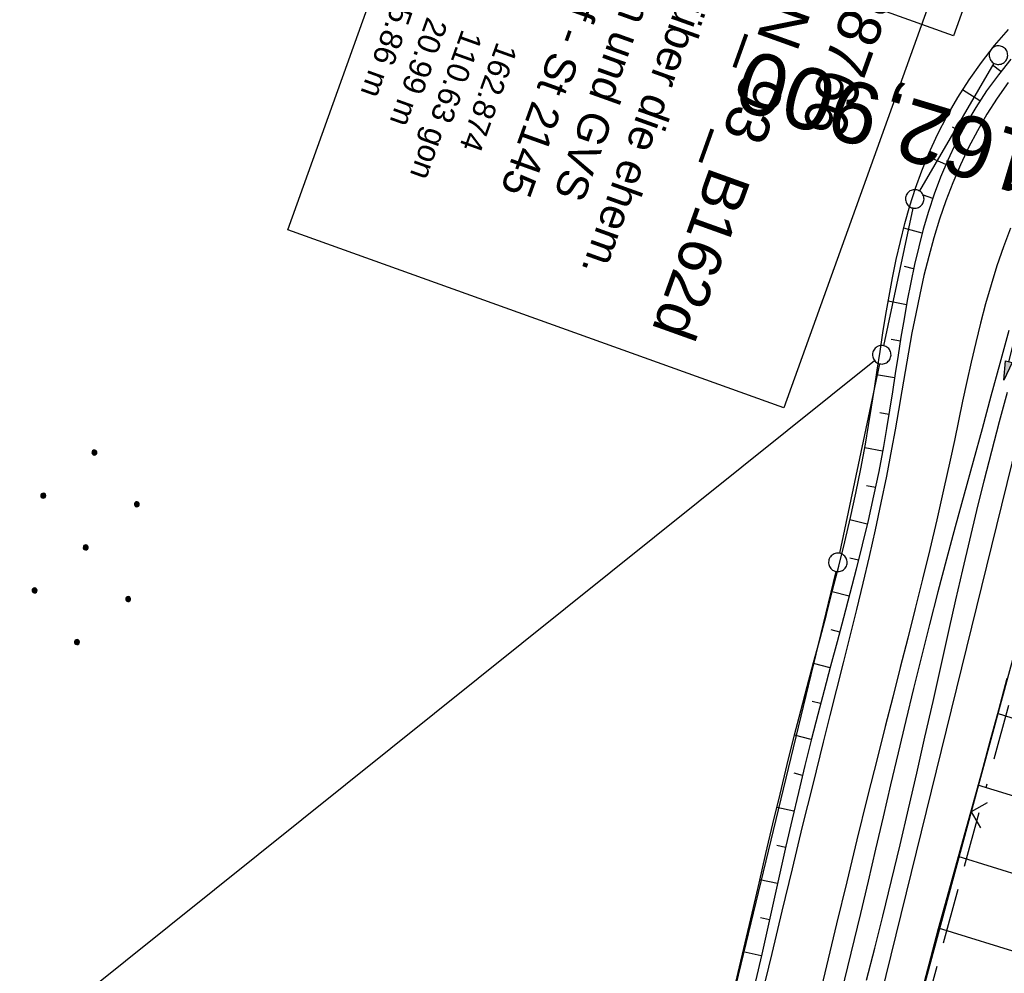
# Model space of a CAD drawing. Extents: x 510661 to 511244, y 462045 to 463013.
# Tile 17 of 29: x 510885 to 510965, y 462611 to 462689. Entities that reach past the tile are written whole.
import ezdxf
from ezdxf.enums import TextEntityAlignment as Align

# ---------------------------------------------------------------- set-up
doc = ezdxf.new("R2010")
doc.units = 0
doc.header["$LTSCALE"] = 10
doc.header["$MEASUREMENT"] = 0
for name, pattern in [('ACAD_ISO16W100', [73, 15, -6.5, 15, -6.5, 15, -7, 1, -7]), ('AUSGEZOGEN', [0]), ('LT00', [0]), ('LT17', [0.15, 0.1, -0.05])]:
    doc.linetypes.add(name, pattern=pattern)
doc.layers.get('0').update_dxf_attribs({"linetype": 'LT00'})
for name, color, linetype in [('--EK_BW_TEXT_A', 20, 'LT00'), ('--EK_ST-93-1', 30, 'LT17'), ('--EL_DFK_AB_L', 21, 'LT00'), ('BAB-KABEL', 220, 'ACAD_ISO16W100'), ('BW_TEXT_A', 20, 'AUSGEZOGEN'), ('DFK_AB_L', 21, 'LT00'), ('DFK_GZPKT', 250, 'LT00'), ('DFK_KATASTER', 250, 'LT00'), ('DFK_NUTZUNG', 250, 'LT00'), ('PFEIL', 140, 'AUSGEZOGEN'), ('V106_AFBR_BAB', 250, 'LT00'), ('V106_BOESCH', 250, 'LT00'), ('V106_BOSCHUNG', 250, 'LT00'), ('V106_GRABEN', 250, 'LT00'), ('V106_ZAUN', 40, 'LT00')]:
    doc.layers.add(name, color=color, linetype=linetype)
doc.styles.add('Beschrift', font='ARIAL.TTF')

# ---------------------------------------------------------------- blocks, each defined once
blk = doc.blocks.new('SYMB7010')
at = {"color": 0, "linetype": 'ByBlock'}
for points in [[(-0.031408, 0.499213), (-0.093728, 0.49134), (-0.15457, 0.475719), (-0.212975, 0.452595), (-0.268021, 0.422333), (-0.31884, 0.385411), (-0.36463, 0.342411), (-0.40467, 0.29401), (-0.438329, 0.240973), (-0.465074, 0.184136), (-0.484486, 0.124395), (-0.496256, 0.062692), (-0.5002, 0)], [(-0.5002, 0), (-0.496256, -0.062692), (-0.484486, -0.124395), (-0.465075, -0.184136), (-0.438329, -0.240973), (-0.404671, -0.29401), (-0.36463, -0.342411), (-0.31884, -0.385411), (-0.268021, -0.422333), (-0.212975, -0.452595), (-0.154571, -0.475719), (-0.093728, -0.49134), (-0.031408, -0.499213), (0.031408, -0.499213)], [(0.5002, 0), (0.496256, 0.062692), (0.484485, 0.124395), (0.465074, 0.184136), (0.438329, 0.240973), (0.40467, 0.29401), (0.36463, 0.342411), (0.31884, 0.385411), (0.268021, 0.422333), (0.212975, 0.452595), (0.15457, 0.475719), (0.093728, 0.49134), (0.031408, 0.499213), (-0.031408, 0.499213)], [(0.031408, -0.499213), (0.093728, -0.491341), (0.15457, -0.475719), (0.212975, -0.452595), (0.268021, -0.422333), (0.31884, -0.385411), (0.36463, -0.342411), (0.404671, -0.294011), (0.438329, -0.240974), (0.465075, -0.184136), (0.484486, -0.124395), (0.496256, -0.062692), (0.500201, 0)]]:
    blk.add_lwpolyline(points, dxfattribs=at)
blk = doc.blocks.new('Pfreil3')
at = {"layer": 'PFEIL'}
blk.add_hatch(color=256, dxfattribs=at).paths.add_polyline_path([(-1.549, 0.273), (-1.549, -0.273), (0, 0)])
for p, q in [((-1.549, 0), (-4.831, 0)), ((-1.549, -0.273), (-1.549, 0.273)), ((-1.549, 0.273), (0, 0)), ((0, 0), (-1.549, -0.273))]:
    blk.add_line(p, q, dxfattribs=at)
blk = doc.blocks.new('SYMB0024')
at = {"color": 0, "linetype": 'ByBlock'}
for p, q in [((-0.5, 0.5), (0, 0)), ((0, 0), (0.5, 0.5))]:
    blk.add_line(p, q, dxfattribs=at)
blk = doc.blocks.new('Ackerland7')
at = {"layer": 'DFK_NUTZUNG', "color": 0, "linetype": 'ByBlock'}
for p, q in [((-3.9, 3.99), (-3.9, 3.607)), ((-3.85, 3.601), (-3.85, 3.997)), ((-3.8, 3.99), (-3.8, 3.607)), ((3.8, 3.992), (3.8, 3.608)), ((3.85, 3.602), (3.85, 3.998)), ((3.9, 3.992), (3.9, 3.608)), ((-4, 3.928), (-4, 3.67)), ((-3.95, 3.628), (-3.95, 3.97)), ((-3.75, 3.628), (-3.75, 3.97)), ((-3.7, 3.928), (-3.7, 3.67)), ((-3.65, 3.798), (-3.65, 3.8)), ((3.7, 3.929), (3.7, 3.671)), ((3.75, 3.629), (3.75, 3.971)), ((3.95, 3.629), (3.95, 3.971)), ((4, 3.929), (4, 3.671)), ((4.05, 3.799), (4.05, 3.801)), ((-7.85, 0.129), (-7.85, -0.129)), ((-7.8, -0.171), (-7.8, 0.171)), ((-7.75, 0.192), (-7.75, -0.192)), ((-7.7, -0.198), (-7.7, 0.198)), ((-7.65, 0.192), (-7.65, -0.192)), ((-7.6, -0.171), (-7.6, 0.171)), ((-7.55, 0.129), (-7.55, -0.129)), ((-7.5, -0.001), (-7.5, 0.001)), ((-0.15, 0.129), (-0.15, -0.129)), ((-0.1, -0.171), (-0.1, 0.171)), ((-0.05, 0.192), (-0.05, -0.192)), ((0, -0.198), (0, 0.198)), ((0.05, 0.192), (0.05, -0.192)), ((0.1, -0.171), (0.1, 0.171)), ((0.15, 0.129), (0.15, -0.129)), ((0.2, -0.001), (0.2, 0.001)), ((7.55, 0.129), (7.55, -0.129)), ((7.6, -0.171), (7.6, 0.171)), ((7.65, 0.192), (7.65, -0.192)), ((7.7, -0.198), (7.7, 0.198)), ((7.75, 0.192), (7.75, -0.192)), ((7.8, -0.171), (7.8, 0.171)), ((7.85, 0.129), (7.85, -0.129)), ((7.9, -0.001), (7.9, 0.001)), ((-4, -3.671), (-4, -3.929)), ((-3.95, -3.971), (-3.95, -3.629)), ((-3.9, -3.608), (-3.9, -3.992)), ((-3.85, -3.998), (-3.85, -3.602)), ((-3.8, -3.608), (-3.8, -3.992)), ((-3.75, -3.971), (-3.75, -3.629)), ((-3.7, -3.671), (-3.7, -3.929)), ((-3.65, -3.801), (-3.65, -3.799)), ((3.7, -3.671), (3.7, -3.929)), ((3.75, -3.971), (3.75, -3.629)), ((3.8, -3.608), (3.8, -3.992)), ((3.85, -3.998), (3.85, -3.602)), ((3.9, -3.608), (3.9, -3.992)), ((3.95, -3.971), (3.95, -3.629)), ((4, -3.671), (4, -3.929)), ((4.05, -3.801), (4.05, -3.799))]:
    blk.add_line(p, q, dxfattribs=at)
for points in [[(-3.65, 3.799), (-3.67, 3.886), (-3.725, 3.955), (-3.805, 3.994), (-3.894, 3.994), (-3.975, 3.955), (-4.03, 3.886), (-4.05, 3.799), (-4.03, 3.712), (-3.975, 3.642), (-3.894, 3.604), (-3.805, 3.604), (-3.725, 3.642), (-3.67, 3.712), (-3.65, 3.799)], [(4.05, 3.8), (4.03, 3.887), (3.975, 3.956), (3.894, 3.995), (3.805, 3.995), (3.725, 3.956), (3.67, 3.887), (3.65, 3.8), (3.67, 3.713), (3.725, 3.644), (3.805, 3.605), (3.894, 3.605), (3.975, 3.644), (4.03, 3.713), (4.05, 3.8)], [(-7.5, 0), (-7.52, 0.087), (-7.575, 0.156), (-7.655, 0.195), (-7.744, 0.195), (-7.825, 0.156), (-7.88, 0.087), (-7.9, 0)], [(0.2, 0), (0.18, 0.087), (0.125, 0.156), (0.045, 0.195), (-0.044, 0.195), (-0.125, 0.156), (-0.18, 0.087), (-0.2, 0)], [(-0.2, 0), (-0.18, -0.087), (-0.125, -0.156), (-0.044, -0.195), (0.045, -0.195), (0.125, -0.156), (0.18, -0.087), (0.2, 0)], [(7.9, 0), (7.88, 0.087), (7.825, 0.156), (7.744, 0.195), (7.655, 0.195), (7.575, 0.156), (7.52, 0.087), (7.5, 0)], [(7.5, 0), (7.52, -0.087), (7.575, -0.156), (7.655, -0.195), (7.744, -0.195), (7.825, -0.156), (7.88, -0.087), (7.9, 0)], [(-7.9, 0), (-7.88, -0.087), (-7.825, -0.156), (-7.744, -0.195), (-7.655, -0.195), (-7.575, -0.156), (-7.52, -0.087), (-7.5, 0)], [(-3.65, -3.8), (-3.67, -3.713), (-3.725, -3.644), (-3.805, -3.605), (-3.894, -3.605), (-3.975, -3.644), (-4.03, -3.713), (-4.05, -3.8), (-4.03, -3.887), (-3.975, -3.956), (-3.894, -3.995), (-3.805, -3.995), (-3.725, -3.956), (-3.67, -3.887), (-3.65, -3.8)], [(4.05, -3.8), (4.03, -3.713), (3.975, -3.644), (3.894, -3.605), (3.805, -3.605), (3.725, -3.644), (3.67, -3.713), (3.65, -3.8), (3.67, -3.887), (3.725, -3.956), (3.805, -3.995), (3.894, -3.995), (3.975, -3.956), (4.03, -3.887), (4.05, -3.8)]]:
    blk.add_lwpolyline(points, dxfattribs=at)

msp = doc.modelspace()

# ---------------------------------------------------------------- linework, layer by layer
at = {"layer": 'BAB-KABEL', "ltscale": 0.03, "flags": 128}
msp.add_lwpolyline([(511068.728, 462978.587), (511064.435, 462967.111), (511059.814, 462953.341), (511052.434, 462930.013), (511046.434, 462911.516), (511041.513, 462895.973), (511035.808, 462878.255), (511031.381, 462864.271), (511025.479, 462842.528), (511020.264, 462824.927), (511017.217, 462814.321), (511011.508, 462796.288), (511001.965, 462764.993), (510990.718, 462727.695), (510988.628, 462721.122), (510988.076, 462718.911), (510988.259, 462717.093), (510990.838, 462698.34), (510985.915, 462682.089), (510974.965, 462665.111), (510972.688, 462657.891), (510967.52, 462640.535), (510963.215, 462624.96), (510958.172, 462606.619), (510950.598, 462577.734), (510949.71, 462572.153), (510945.012, 462539.886), (510942.973, 462527.413), (510938.527, 462509.112), (510932.177, 462483.067), (510928.24, 462470.382), (510921.494, 462447.213), (510910.947, 462416.477), (510902.011, 462392.32), (510896.76, 462379.434), (510892.226, 462368.992), (510881.644, 462343.298), (510875.591, 462330.18), (510863.368, 462306.992), (510851.023, 462281.785), (510843.082, 462264.244), (510838.164, 462253.896), (510836.15, 462250.122), (510833.884, 462243.456), (510823.803, 462216.473), (510811.585, 462179.556), (510799.992, 462145.42), (510792.305, 462123.573), (510788.404, 462113.383), (510782.585, 462098.519)], dxfattribs=at)
at = {"layer": 'DFK_AB_L'}
msp.add_line((510969.701, 462668.952), (510937.079, 462536.168), dxfattribs=at)
at = {"layer": 'DFK_KATASTER'}
for p, q in [((510964.263, 462685.091), (510958.247, 462674.748)), ((510957.715, 462673.366), (510955.356, 462662.223)), ((510836.455, 462566.319), (510954.615, 462661.021)), ((510951.805, 462645.423), (510955.045, 462660.756)), ((510951.474, 462643.961), (510933.807, 462570.919))]:
    msp.add_line(p, q, dxfattribs=at)
at = {"layer": 'V106_AFBR_BAB'}
for points in [[(510965.429, 462683.524), (510964.542, 462682.256), (510963.712, 462680.952), (510962.938, 462679.616), (510962.221, 462678.252), (510961.563, 462676.864), (510960.945, 462675.413), (510960.386, 462673.942), (510959.878, 462672.454), (510959.418, 462670.95), (510959, 462669.432), (510958.618, 462667.902), (510958.269, 462666.361), (510957.946, 462664.812), (510957.644, 462663.255), (510957.359, 462661.693), (510957.084, 462660.127), (510956.815, 462658.56), (510956.548, 462656.992), (510956.275, 462655.426), (510955.993, 462653.864), (510955.574, 462651.679), (510955.129, 462649.503), (510954.661, 462647.334), (510954.173, 462645.173), (510953.668, 462643.017), (510953.15, 462640.866), (510952.621, 462638.718), (510952.085, 462636.573), (510951.544, 462634.429), (510951.003, 462632.285), (510950.463, 462630.14), (510949.614, 462626.727), (510948.776, 462623.31), (510947.946, 462619.889), (510947.122, 462616.466), (510946.303, 462613.042), (510945.487, 462609.617)], [(510965.61, 462671.728), (510965.043, 462670.222), (510964.522, 462668.699), (510964.042, 462667.162), (510963.599, 462665.611), (510963.186, 462664.049), (510962.8, 462662.478), (510962.434, 462660.9), (510962.084, 462659.316), (510961.745, 462657.729), (510961.411, 462656.14), (510961.078, 462654.552), (510960.741, 462652.965), (510960.208, 462650.547), (510959.655, 462648.136), (510959.085, 462645.734), (510958.502, 462643.337), (510957.907, 462640.945), (510957.305, 462638.556), (510956.698, 462636.17), (510956.089, 462633.784), (510955.48, 462631.399), (510954.875, 462629.011), (510954.029, 462625.625), (510953.194, 462622.234), (510952.368, 462618.839), (510951.548, 462615.442), (510950.734, 462612.043), (510949.922, 462608.644)]]:
    msp.add_lwpolyline(points, dxfattribs=at)
at = {"layer": 'V106_BOESCH'}
for points in [[(510943.015, 462609.084), (510943.592, 462611.49), (510944.159, 462613.898), (510944.719, 462616.307), (510945.277, 462618.717), (510945.836, 462621.126), (510946.4, 462623.533), (510946.972, 462625.938), (510947.557, 462628.338), (510948.157, 462630.734), (510948.66, 462632.686), (510949.172, 462634.635), (510949.69, 462636.583), (510950.207, 462638.53), (510950.722, 462640.479), (510951.229, 462642.431), (510951.724, 462644.386), (510952.203, 462646.347), (510952.662, 462648.314), (510953.098, 462650.288), (510953.505, 462652.272), (510953.879, 462654.265), (510954.136, 462655.758), (510954.378, 462657.255), (510954.61, 462658.755), (510954.836, 462660.256), (510955.063, 462661.757), (510955.295, 462663.256), (510955.536, 462664.752), (510955.793, 462666.242), (510956.071, 462667.725), (510956.373, 462669.199), (510956.706, 462670.663), (510957.074, 462672.115), (510957.483, 462673.553), (510957.938, 462674.976), (510958.443, 462676.382), (510959.003, 462677.769), (510959.71, 462679.313), (510960.492, 462680.828), (510961.347, 462682.308), (510962.274, 462683.751), (510963.27, 462685.151), (510964.333, 462686.506), (510965.46, 462687.81)], [(510965.65, 462685.409), (510964.639, 462684.149), (510963.688, 462682.842), (510962.8, 462681.493), (510961.978, 462680.106), (510961.222, 462678.687), (510960.537, 462677.241), (510959.963, 462675.872), (510959.446, 462674.486), (510958.982, 462673.082), (510958.564, 462671.663), (510958.189, 462670.231), (510957.85, 462668.787), (510957.543, 462667.333), (510957.261, 462665.87), (510957.002, 462664.4), (510956.758, 462662.925), (510956.524, 462661.446), (510956.296, 462659.965), (510956.069, 462658.484), (510955.837, 462657.004), (510955.595, 462655.527), (510955.337, 462654.055), (510954.954, 462652.053), (510954.538, 462650.061), (510954.092, 462648.078), (510953.622, 462646.103), (510953.132, 462644.133), (510952.626, 462642.169), (510952.109, 462640.208), (510951.586, 462638.25), (510951.06, 462636.292), (510950.537, 462634.334), (510950.021, 462632.374), (510949.516, 462630.411), (510948.978, 462628.244), (510948.456, 462626.072), (510947.946, 462623.896), (510947.448, 462621.717), (510946.956, 462619.536), (510946.468, 462617.354), (510945.981, 462615.172), (510945.492, 462612.99), (510944.998, 462610.809)], [(510965.315, 462635.281), (510964.639, 462632.735), (510963.952, 462630.196), (510963.257, 462627.663), (510962.557, 462625.133), (510961.855, 462622.606), (510961.155, 462620.079), (510960.459, 462617.551), (510959.771, 462615.021), (510959.14, 462612.666), (510958.515, 462610.308)]]:
    msp.add_lwpolyline(points, dxfattribs=at)
at = {"layer": 'V106_BOSCHUNG'}
for p, q in [((510964.837, 462684.405), (510964.166, 462684.926)), ((510963.143, 462682.027), (510961.742, 462682.94)), ((510961.653, 462679.515), (510960.929, 462679.904)), ((510960.381, 462676.882), (510958.9, 462677.523)), ((510959.329, 462674.145), (510958.582, 462674.406)), ((510958.473, 462671.329), (510956.976, 462671.742)), ((510957.777, 462668.453), (510957.031, 462668.62)), ((510957.201, 462665.539), (510955.718, 462665.815)), ((510956.705, 462662.595), (510955.967, 462662.718)), ((510956.246, 462659.635), (510954.778, 462659.871)), ((510955.782, 462656.666), (510955.053, 462656.788)), ((510955.271, 462653.697), (510953.825, 462653.966)), ((510954.683, 462650.738), (510953.969, 462650.889)), ((510954.026, 462647.793), (510952.62, 462648.127)), ((510953.317, 462644.869), (510952.623, 462645.043)), ((510952.57, 462641.954), (510951.199, 462642.316)), ((510951.8, 462639.05), (510951.121, 462639.234)), ((510951.023, 462636.153), (510949.672, 462636.518)), ((510950.253, 462633.258), (510949.578, 462633.436)), ((510983.947, 462626.439), (510964.562, 462632.45)), ((510949.504, 462630.362), (510948.149, 462630.702)), ((510948.786, 462627.454), (510948.104, 462627.621)), ((510982.167, 462620.709), (510962.979, 462626.659)), ((510948.097, 462624.543), (510946.715, 462624.862)), ((510947.427, 462621.624), (510946.726, 462621.781)), ((510980.372, 462614.956), (510961.382, 462620.9)), ((510946.769, 462618.701), (510945.345, 462619.012)), ((510946.116, 462615.773), (510945.392, 462615.931)), ((510978.588, 462609.241), (510959.792, 462615.097)), ((510945.459, 462612.841), (510943.989, 462613.171))]:
    msp.add_line(p, q, dxfattribs=at)
at = {"layer": 'V106_GRABEN'}
for points in [[(510965.471, 462663.456), (510964.758, 462660.794), (510964.038, 462658.14), (510963.315, 462655.494), (510962.591, 462652.852), (510961.869, 462650.213), (510961.153, 462647.576), (510960.445, 462644.938), (510959.748, 462642.297), (510959.065, 462639.651), (510958.415, 462637.068), (510957.778, 462634.479), (510957.152, 462631.885), (510956.534, 462629.289), (510955.922, 462626.689), (510955.313, 462624.089), (510954.705, 462621.487), (510954.094, 462618.885), (510953.478, 462616.285), (510952.706, 462613.063), (510951.924, 462609.843)], [(510953.968, 462610.884), (510954.632, 462613.471), (510955.284, 462616.06), (510955.993, 462618.949), (510956.686, 462621.842), (510957.365, 462624.737), (510958.033, 462627.636), (510958.694, 462630.537), (510959.349, 462633.439), (510960.003, 462636.342), (510960.658, 462639.246), (510961.205, 462641.66), (510961.758, 462644.073), (510962.32, 462646.484), (510962.894, 462648.891), (510963.485, 462651.295), (510964.094, 462653.692), (510964.726, 462656.084), (510965.383, 462658.467)]]:
    msp.add_lwpolyline(points, dxfattribs=at)
at = {"layer": 'V106_ZAUN'}
for p, q in [((510966.378, 462638.981), (510962.446, 462624.505)), ((510962.446, 462624.505), (510958.513, 462610.03))]:
    msp.add_line(p, q, dxfattribs=at)

# ---------------------------------------------------------------- block references
at = {"layer": 'DFK_GZPKT', "xscale": 1.500000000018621, "yscale": 1.5, "zscale": 1.5, "rotation": 264.7377099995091}
for p in [(510964.64, 462685.74), (510957.87, 462674.1), (510955.2, 462661.49), (510951.65, 462644.69)]:
    msp.add_blockref('SYMB7010', p, dxfattribs=at)
at = {"layer": 'DFK_NUTZUNG', "rotation": 264.7376999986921}
msp.add_blockref('Ackerland7', (510890.808, 462645.904), dxfattribs=at)
at = {"layer": 'PFEIL', "rotation": 255.4714822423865}
msp.add_blockref('Pfreil3', (510965.09, 462659.425), dxfattribs=at)
at = {"layer": 'V106_ZAUN', "xscale": 2.09999999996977, "yscale": 2.099999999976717, "zscale": 2.1, "rotation": 254.8008500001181}
msp.add_blockref('SYMB0024', (510962.446, 462624.505), dxfattribs=at)

# ---------------------------------------------------------------- next in the draw order: texts
at = {"layer": 'BW_TEXT_A', "insert": (510958.115, 462695.932), "char_height": 2, "width": 37.55462, "attachment_point": 1, "rotation": 250.2675, "style": 'Beschrift', "bg_fill": 3, "box_fill_scale": 1.5, "bg_fill_color": 256, "bg_fill_transparency": 0}
msp.add_mtext('\\pt20;{\\Funir_o|c0;\\H1.75x;6638766\\fArial|b0|i0|c238|p34;\\H0.5714x;\\P\\ptz;\\H1.75x;BW N_93_B1\\fArial|b0|i0|c0|p34;62d\\fArial|b0|i0|c238|p34;\\W0.8;\\P\\H0.3714x;\\W1;\\P\\fArial|b0|i0|c0|p34;\\H1.924x;Brücke über die ehem. BBI-Bahn und GVS Alberndorf - St 2145\\fArial|b0|i0|c238|p34;\\W0.9;\\P\\H0.1999x;\\W1;\\P\\pt8,20;\\H3.602x;K\\fArial|b0|i0|c0|p34;m^I^I\\fArial|b0|i0|c238|p34;1\\fArial|b0|i0|c0|p34;62.874\\fArial|b0|i0|c238|p34;\\PBw.Wi\\fArial|b0|i0|c0|p34;.^I^I110.63\\fArial|b0|i0|c238|p34; gon\\PL.W.^I\\fArial|b0|i0|c0|p34;^I20.99\\fArial|b0|i0|c238|p34; m\\P\\fArial|b0|i0|c0|p34;L.H.^I^I5.86\\fArial|b0|i0|c238|p34; m}', dxfattribs=at)

# ---------------------------------------------------------------- next in the draw order: linework, layer by layer
at = {"layer": '--EK_BW_TEXT_A'}
msp.add_lwpolyline([(510975.557, 462727.834), (510961.017, 462687.297), (510937.805, 462695.623), (510952.345, 462736.16)], close=True, dxfattribs=at)
at = {"layer": '--EL_DFK_AB_L'}
msp.add_line((510969.701, 462668.952), (510937.079, 462536.168), dxfattribs=at)
at = {"layer": 'BW_TEXT_A'}
msp.add_lwpolyline([(510961.829, 462697.734), (510947.289, 462657.197), (510907.148, 462671.595), (510921.689, 462712.132)], close=True, dxfattribs=at)

# ---------------------------------------------------------------- next in the draw order: texts
at = {"layer": '--EK_ST-93-1', "style": 'Beschrift'}
msp.add_text('162,900', height=5, rotation=-196.80336, dxfattribs=at).set_placement((510967.893, 462676.599), align=Align.MIDDLE_LEFT)

doc.saveas('drawing.dxf')
